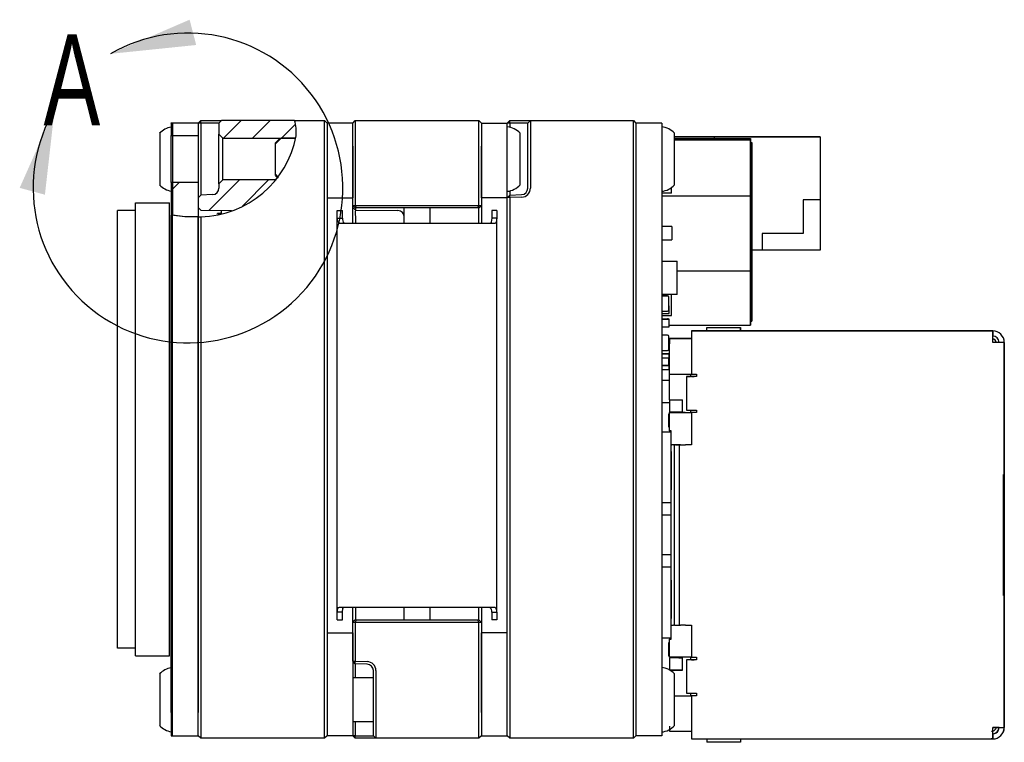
# Model space of a CAD drawing. Extents: x 5 to 274, y 4 to 211.
# Tile 3 of 7: x 118 to 156, y 88 to 116. Entities that reach past the tile are written whole.
import ezdxf
from ezdxf.enums import TextEntityAlignment as Align

# ---------------------------------------------------------------- set-up
doc = ezdxf.new("R2010")
doc.units = 0
doc.layers.get('0').update_dxf_attribs({"linetype": 'CONTINUOUS'})

msp = doc.modelspace()

# ---------------------------------------------------------------- linework, layer by layer
at = {"color": 7, "linetype": 'CONTINUOUS'}
for p, q in [((123.908, 112.115), (124.958, 112.115)), ((123.908, 112.114), (123.908, 112.115)), ((124.958, 112.114), (123.908, 112.114)), ((123.908, 112.114), (123.908, 111.631)), ((124.958, 112.114), (123.958, 112.114)), ((123.958, 112.114), (123.958, 111.631)), ((124.958, 112.114), (125.058, 112.214)), ((124.958, 112.115), (124.958, 112.114)), ((125.058, 112.114), (124.958, 112.114)), ((124.958, 112.114), (124.958, 111.631)), ((124.958, 112.114), (124.958, 111.631)), ((125.058, 112.114), (125.058, 112.214)), ((125.058, 112.214), (125.52, 112.214)), ((125.058, 112.114), (125.058, 110.714)), ((125.516, 112.114), (125.058, 112.114)), ((125.758, 112.114), (125.516, 112.114)), ((125.52, 112.214), (125.858, 112.214)), ((125.758, 112.114), (125.858, 112.214)), ((125.758, 112.114), (125.758, 111.683)), ((128.698, 112.214), (125.858, 112.214)), ((126.627, 112.214), (125.941, 111.527)), ((127.75, 112.214), (127.063, 111.527)), ((128.732, 112.074), (128.186, 111.527)), ((128.698, 112.214), (129.858, 112.214)), ((129.858, 111.614), (129.858, 112.214)), ((129.858, 112.214), (129.958, 112.114)), ((129.958, 112.114), (129.958, 111.614)), ((130.958, 112.114), (129.958, 112.114)), ((130.958, 112.114), (131.058, 112.214)), ((130.958, 111.614), (130.958, 112.114)), ((131.058, 112.214), (131.058, 111.614)), ((131.058, 112.214), (135.858, 112.214)), ((135.858, 111.614), (135.858, 112.214)), ((135.858, 112.214), (135.958, 112.114)), ((135.958, 112.114), (135.958, 111.614)), ((135.958, 112.114), (136.958, 112.114)), ((136.958, 112.114), (137.058, 112.214)), ((137.058, 112.114), (136.958, 112.114)), ((136.958, 111.214), (136.958, 112.114)), ((137.058, 112.114), (137.058, 112.214)), ((137.058, 112.214), (137.52, 112.214)), ((137.058, 112.114), (137.058, 111.949)), ((137.516, 112.114), (137.058, 112.114)), ((137.758, 112.114), (137.516, 112.114)), ((137.52, 112.214), (137.858, 112.214)), ((137.858, 112.214), (137.758, 112.114)), ((137.758, 111.614), (137.758, 112.114)), ((137.858, 112.214), (137.858, 111.614)), ((137.858, 112.214), (141.858, 112.214)), ((141.858, 111.614), (141.858, 112.214)), ((141.858, 112.214), (141.958, 112.114)), ((141.958, 112.114), (141.958, 111.614)), ((142.958, 112.114), (141.958, 112.114)), ((142.958, 112.114), (142.958, 111.214)), ((123.458, 111.714), (123.458, 111.568)), ((125.758, 111.683), (125.908, 111.527)), ((125.758, 109.745), (125.758, 111.683)), ((137.458, 109.714), (137.458, 111.714)), ((143.458, 109.714), (143.458, 111.714)), ((123.458, 111.568), (123.458, 109.714)), ((123.908, 111.631), (124.958, 111.631)), ((123.908, 109.797), (123.908, 111.631)), ((123.958, 111.631), (124.958, 111.631)), ((123.958, 111.631), (123.958, 109.797)), ((124.958, 111.631), (124.958, 109.797)), ((125.908, 109.901), (125.908, 111.527)), ((125.908, 111.527), (128.749, 111.527)), ((128.136, 111.527), (127.958, 111.349)), ((127.958, 111.3), (128.172, 111.527)), ((127.958, 111.3), (127.958, 111.349)), ((127.958, 110.128), (127.958, 111.3)), ((128.749, 111.527), (128.172, 111.527)), ((129.858, 88.814), (129.858, 111.614)), ((129.958, 111.614), (129.958, 88.814)), ((130.958, 108.914), (130.958, 111.614)), ((131.058, 111.614), (131.058, 108.914)), ((135.858, 108.914), (135.858, 111.614)), ((135.958, 111.614), (135.958, 108.914)), ((137.758, 109.583), (137.758, 111.614)), ((137.858, 111.614), (137.858, 109.583)), ((141.858, 88.814), (141.858, 111.614)), ((141.958, 111.614), (141.958, 88.814)), ((143.458, 111.574), (145.008, 111.574)), ((145.008, 111.574), (143.458, 111.574)), ((145.008, 111.564), (143.458, 111.564)), ((143.458, 111.51), (146.408, 111.51)), ((143.458, 111.458), (146.408, 111.458)), ((145.008, 111.51), (145.008, 111.574)), ((145.008, 111.574), (149.108, 111.574)), ((145.008, 111.574), (145.008, 111.574)), ((149.108, 111.574), (145.008, 111.574)), ((145.008, 111.574), (145.008, 111.574)), ((146.408, 109.405), (146.408, 111.51)), ((146.408, 111.51), (146.408, 111.458)), ((146.408, 111.458), (146.408, 109.278)), ((146.408, 111.309), (146.408, 111.358)), ((146.408, 111.358), (146.458, 111.358)), ((146.408, 109.197), (146.408, 111.309)), ((146.458, 111.309), (146.408, 111.309)), ((146.458, 111.358), (146.458, 111.309)), ((146.458, 109.364), (146.458, 111.358)), ((146.458, 111.309), (146.458, 109.197)), ((149.108, 111.574), (149.108, 109.124)), ((149.108, 111.574), (149.108, 111.574)), ((129.958, 111.214), (129.958, 109.214)), ((130.958, 111.214), (130.958, 109.214)), ((135.958, 109.214), (135.958, 111.214)), ((136.958, 109.214), (136.958, 111.214)), ((141.958, 111.214), (141.958, 89.214)), ((142.958, 111.214), (142.958, 89.214)), ((125.058, 110.714), (125.058, 109.317)), ((146.458, 110.032), (146.458, 110.167)), ((124.21, 109.797), (123.908, 109.494)), ((124.958, 109.797), (123.908, 109.797)), ((123.908, 109.797), (123.908, 108.539)), ((124.21, 109.797), (123.958, 109.544)), ((124.958, 109.797), (123.958, 109.797)), ((123.958, 109.797), (123.958, 108.529)), ((124.958, 109.797), (124.958, 108.468)), ((124.958, 109.797), (124.958, 108.468)), ((126.559, 109.901), (125.386, 108.728)), ((127.994, 109.901), (125.908, 109.901)), ((127.682, 109.901), (126.671, 108.89)), ((127.958, 110.078), (127.958, 110.128)), ((128.076, 110.001), (127.958, 110.128)), ((127.958, 110.078), (128.056, 109.98)), ((146.458, 108.627), (146.458, 110.131)), ((146.458, 110.032), (146.458, 109.412)), ((146.458, 109.4), (146.458, 109.865)), ((146.458, 109.855), (146.458, 108.848)), ((125.758, 109.745), (125.758, 109.583)), ((137.058, 109.479), (137.058, 109.317)), ((143.338, 109.388), (142.958, 109.388)), ((143.338, 109.388), (143.338, 109.605)), ((146.408, 106.494), (146.408, 109.405)), ((146.458, 109.412), (146.458, 109.4)), ((122.523, 91.414), (122.523, 109.014)), ((122.523, 109.014), (123.843, 109.014)), ((123.843, 91.414), (123.843, 109.014)), ((124.958, 109.21), (125.058, 109.317)), ((124.958, 109.21), (124.958, 108.831)), ((125.516, 109.333), (125.058, 109.317)), ((129.958, 109.214), (130.958, 109.214)), ((136.958, 109.214), (135.958, 109.214)), ((137.058, 109.317), (136.958, 109.21)), ((137.058, 109.217), (136.958, 109.21)), ((136.958, 109.214), (136.958, 109.21)), ((136.958, 88.814), (136.958, 109.21)), ((137.058, 109.317), (137.516, 109.333)), ((137.058, 109.217), (137.058, 109.317)), ((137.52, 109.234), (137.058, 109.217)), ((137.058, 109.217), (137.058, 88.814)), ((146.408, 109.278), (142.958, 109.278)), ((146.408, 109.278), (146.408, 106.367)), ((146.408, 106.409), (146.408, 109.197)), ((146.408, 109.197), (146.458, 109.197)), ((146.458, 106.575), (146.458, 109.364)), ((146.458, 109.362), (146.458, 109.054)), ((146.458, 108.423), (146.458, 109.362)), ((146.458, 109.197), (146.458, 106.409)), ((146.458, 109.054), (146.458, 108.21)), ((149.108, 109.124), (148.458, 109.124)), ((148.458, 109.124), (148.458, 107.824)), ((149.108, 109.124), (149.108, 107.174)), ((122.523, 108.714), (121.823, 108.714)), ((121.823, 91.714), (121.823, 108.714)), ((125.059, 108.731), (124.958, 108.831)), ((124.994, 108.795), (124.958, 108.795)), ((125.059, 108.731), (126.252, 108.72)), ((125.858, 108.645), (125.808, 108.595)), ((125.808, 108.595), (125.858, 108.645)), ((125.858, 108.597), (125.858, 108.724)), ((130.358, 108.714), (130.558, 108.714)), ((130.358, 108.418), (130.358, 108.714)), ((130.558, 108.418), (130.558, 108.714)), ((131.058, 108.814), (130.958, 108.914)), ((130.958, 108.914), (131.058, 108.914)), ((130.958, 108.714), (130.958, 108.914)), ((131.059, 108.731), (130.958, 108.831)), ((130.958, 108.214), (130.958, 108.714)), ((131.099, 108.814), (131.058, 108.914)), ((131.058, 108.914), (135.858, 108.914)), ((131.099, 108.814), (131.058, 108.814)), ((131.059, 108.814), (131.059, 108.731)), ((131.059, 108.731), (132.71, 108.716)), ((135.816, 108.814), (131.099, 108.814)), ((132.958, 108.214), (132.958, 108.814)), ((133.958, 108.814), (133.958, 108.214)), ((135.816, 108.814), (135.858, 108.914)), ((135.858, 108.814), (135.816, 108.814)), ((135.857, 108.214), (135.857, 108.814)), ((135.858, 108.914), (135.958, 108.914)), ((135.858, 108.814), (135.958, 108.914)), ((135.958, 108.914), (135.958, 108.714)), ((135.958, 108.714), (135.958, 108.214)), ((136.558, 108.714), (136.358, 108.714)), ((136.358, 108.714), (136.358, 108.418)), ((136.558, 108.714), (136.558, 108.418)), ((123.908, 89.214), (123.908, 108.539)), ((123.958, 89.214), (123.958, 108.529)), ((124.958, 108.468), (125.058, 108.474)), ((124.958, 88.814), (124.958, 108.468)), ((124.958, 108.468), (124.958, 89.214)), ((124.958, 89.214), (124.958, 108.468)), ((125.058, 108.474), (125.058, 88.814)), ((125.808, 108.595), (125.708, 108.595)), ((125.708, 108.57), (125.708, 108.595)), ((125.708, 108.595), (125.708, 108.595)), ((125.708, 108.595), (125.708, 108.57)), ((125.708, 108.595), (125.808, 108.595)), ((125.808, 108.595), (125.808, 108.595)), ((130.358, 93.11), (130.358, 108.418)), ((130.358, 108.418), (130.558, 108.418)), ((131.059, 108.481), (131.059, 108.214)), ((136.558, 108.418), (136.358, 108.418)), ((136.558, 93.11), (136.558, 108.418)), ((146.458, 108.11), (146.458, 108.497)), ((131.558, 108.214), (130.437, 108.214)), ((135.358, 108.214), (131.558, 108.214)), ((136.478, 108.214), (135.358, 108.214)), ((143.358, 108.095), (142.958, 108.095)), ((143.358, 108.095), (143.358, 107.571)), ((146.458, 107.922), (146.458, 107.294)), ((142.958, 107.571), (143.358, 107.571)), ((146.458, 107.318), (146.458, 107.845)), ((148.458, 107.824), (146.858, 107.824)), ((146.858, 107.824), (146.858, 107.174)), ((146.458, 107.261), (146.458, 106.633)), ((146.458, 106.656), (146.458, 107.183)), ((146.858, 107.174), (146.458, 107.174)), ((146.458, 106.494), (146.458, 107.15)), ((146.458, 107.133), (146.458, 106.574)), ((149.108, 107.174), (146.858, 107.174)), ((142.958, 106.754), (143.558, 106.754)), ((143.558, 105.454), (143.558, 106.754)), ((143.558, 106.367), (146.408, 106.367)), ((146.408, 104.314), (146.408, 106.494)), ((146.408, 104.414), (146.408, 106.409)), ((146.408, 106.409), (146.458, 106.409)), ((146.408, 106.367), (146.408, 104.263)), ((146.458, 106.599), (146.458, 105.971)), ((146.458, 104.463), (146.458, 106.575)), ((146.458, 106.574), (146.458, 106.486)), ((146.458, 105.995), (146.458, 106.522)), ((146.458, 106.494), (146.458, 106.446)), ((146.458, 105.832), (146.458, 106.488)), ((146.458, 106.471), (146.458, 105.912)), ((146.458, 106.409), (146.458, 104.414)), ((146.458, 105.912), (146.458, 105.825)), ((146.458, 105.832), (146.458, 105.785)), ((146.458, 105.171), (146.458, 105.827)), ((146.458, 105.809), (146.458, 105.25)), ((143.558, 105.454), (142.958, 105.454)), ((143.188, 105.404), (142.988, 105.404)), ((142.988, 105.404), (143.188, 105.404)), ((143.236, 105.366), (143.236, 105.366)), ((143.238, 104.854), (143.238, 105.354)), ((143.338, 104.637), (143.338, 105.454)), ((146.458, 105.25), (146.458, 105.163)), ((142.988, 104.804), (143.188, 104.804)), ((143.238, 105.004), (143.248, 105.004)), ((143.248, 104.724), (143.248, 105.004)), ((146.458, 105.171), (146.458, 105.123)), ((142.958, 104.714), (143.238, 104.714)), ((142.958, 104.637), (143.338, 104.637)), ((142.958, 104.494), (143.238, 104.494)), ((142.988, 104.504), (143.188, 104.504)), ((143.238, 104.724), (143.248, 104.724)), ((143.238, 104.714), (143.238, 104.724)), ((143.238, 104.484), (143.238, 104.494)), ((143.238, 104.484), (143.248, 104.484)), ((143.248, 104.204), (143.248, 104.484)), ((146.408, 104.414), (146.458, 104.414)), ((146.458, 104.414), (146.458, 104.463)), ((142.958, 104.194), (143.238, 104.194)), ((143.238, 104.204), (143.248, 104.204)), ((143.238, 104.194), (143.238, 104.204)), ((143.248, 104.263), (146.408, 104.263)), ((155.817, 104.039), (144.117, 104.039)), ((144.117, 104.039), (144.117, 103.589)), ((144.117, 104.039), (146.36, 104.039)), ((144.117, 104.039), (144.117, 104.039)), ((144.217, 104.039), (144.217, 104.039)), ((144.617, 104.039), (144.617, 104.039)), ((144.717, 104.039), (144.717, 104.169)), ((144.717, 104.169), (146.017, 104.169)), ((146.017, 104.039), (146.017, 104.169)), ((146.017, 104.169), (146.017, 104.039)), ((146.117, 104.039), (146.117, 104.039)), ((146.226, 104.039), (146.36, 104.039)), ((146.36, 104.039), (149.172, 104.039)), ((146.36, 104.039), (148.417, 104.039)), ((146.408, 104.263), (146.408, 104.314)), ((148.845, 104.039), (149.172, 104.039)), ((148.845, 104.039), (148.845, 104.039)), ((148.845, 104.039), (149.172, 104.039)), ((149.172, 104.039), (154.317, 104.039)), ((154.317, 104.039), (154.017, 104.039)), ((154.017, 104.039), (154.017, 104.039)), ((154.017, 104.039), (155.817, 104.039)), ((154.317, 104.039), (154.317, 104.039)), ((155.817, 104.039), (154.317, 104.039)), ((155.817, 103.589), (155.817, 104.039)), ((155.817, 104.039), (155.817, 103.839)), ((143.188, 103.874), (142.988, 103.874)), ((143.238, 103.324), (143.238, 103.824)), ((143.267, 103.72), (143.238, 103.72)), ((143.267, 103.739), (143.267, 103.539)), ((144.117, 103.739), (143.267, 103.739)), ((143.267, 103.739), (143.812, 103.739)), ((143.812, 103.739), (143.267, 103.739)), ((143.267, 103.739), (143.267, 103.739)), ((143.267, 103.739), (144.117, 103.739)), ((144.117, 103.739), (143.267, 103.739)), ((143.267, 103.739), (143.267, 103.739)), ((143.767, 103.739), (143.267, 103.739)), ((143.267, 103.739), (143.267, 103.739)), ((143.767, 103.739), (143.767, 103.739)), ((143.767, 103.739), (144.117, 103.739)), ((143.812, 103.739), (144.12, 103.739)), ((144.122, 103.739), (143.812, 103.739)), ((155.817, 103.589), (155.817, 103.839)), ((142.988, 103.274), (143.188, 103.274)), ((143.267, 102.364), (143.267, 103.539)), ((144.117, 103.589), (144.117, 102.364)), ((156.067, 103.589), (155.817, 103.589)), ((155.817, 103.589), (155.817, 103.589)), ((156.267, 103.589), (156.067, 103.589)), ((156.267, 98.464), (156.267, 103.589)), ((156.267, 103.589), (156.267, 101.089)), ((143.238, 103.145), (142.958, 103.145)), ((142.958, 103.145), (143.238, 103.145)), ((142.958, 102.995), (143.238, 102.995)), ((143.238, 103.145), (143.238, 103.135)), ((143.238, 102.995), (143.248, 102.995)), ((143.238, 102.695), (143.238, 102.995)), ((143.248, 102.995), (143.248, 103.135)), ((156.267, 102.339), (156.267, 103.019)), ((156.267, 103.019), (156.267, 103.019)), ((156.267, 103.019), (156.267, 102.719)), ((156.267, 102.719), (156.267, 103.019)), ((156.267, 103.019), (156.267, 103.019)), ((156.267, 103.019), (156.267, 102.339)), ((143.238, 102.695), (142.958, 102.695)), ((142.958, 102.695), (143.238, 102.695)), ((142.958, 102.545), (143.238, 102.545)), ((143.248, 102.695), (143.238, 102.695)), ((143.238, 102.695), (143.238, 102.695)), ((143.238, 102.695), (143.248, 102.695)), ((143.238, 102.545), (143.238, 102.555)), ((143.248, 102.555), (143.248, 102.695)), ((143.248, 102.695), (143.248, 102.695)), ((143.267, 102.119), (142.958, 102.119)), ((143.267, 102.364), (144.117, 102.364)), ((143.267, 101.364), (143.267, 102.364)), ((143.917, 102.264), (143.917, 102.264)), ((143.917, 102.264), (144.082, 102.264)), ((143.917, 102.264), (143.917, 100.964)), ((144.082, 102.364), (144.082, 102.264)), ((144.117, 102.364), (144.317, 102.364)), ((144.117, 102.264), (144.117, 102.264)), ((144.117, 102.264), (144.217, 102.264)), ((144.317, 102.264), (144.217, 102.264)), ((144.317, 102.264), (144.217, 102.264)), ((144.317, 102.364), (144.317, 102.264)), ((156.267, 102.139), (156.267, 102.339)), ((156.267, 102.339), (156.267, 102.339)), ((156.267, 102.339), (156.267, 102.339)), ((156.267, 102.339), (156.267, 102.139)), ((156.267, 90.089), (156.267, 102.139)), ((156.267, 102.139), (156.267, 99.764)), ((143.267, 101.364), (143.767, 101.364)), ((143.267, 101.364), (143.267, 100.884)), ((143.767, 100.864), (143.767, 101.364)), ((143.267, 101.241), (142.958, 101.241)), ((156.267, 101.089), (156.267, 101.089)), ((156.267, 101.089), (156.267, 91.139)), ((143.224, 100.809), (143.224, 100.309)), ((143.267, 100.809), (143.235, 100.809)), ((143.767, 100.884), (143.267, 100.884)), ((143.267, 100.164), (143.267, 100.864)), ((143.267, 100.864), (144.117, 100.864)), ((143.867, 100.864), (143.267, 100.864)), ((143.267, 100.864), (143.267, 100.864)), ((143.618, 100.884), (143.618, 100.864)), ((143.867, 100.864), (144.117, 100.864)), ((143.867, 100.864), (143.867, 100.864)), ((144.082, 100.964), (144.082, 100.864)), ((144.082, 100.864), (144.117, 100.864)), ((144.117, 100.964), (144.117, 100.964)), ((144.317, 100.864), (144.117, 100.864)), ((144.117, 100.864), (144.117, 100.864)), ((144.317, 100.864), (144.117, 100.864)), ((144.117, 100.864), (144.117, 99.614)), ((144.217, 100.964), (144.317, 100.964)), ((144.317, 100.964), (144.317, 100.864)), ((143.224, 100.309), (143.235, 100.309)), ((143.235, 100.309), (143.267, 100.309)), ((142.958, 100.114), (143.327, 100.114)), ((143.327, 100.164), (143.267, 100.164)), ((143.267, 100.164), (143.267, 100.114)), ((143.327, 100.114), (143.327, 100.164)), ((143.327, 99.614), (143.327, 100.114)), ((143.327, 100.114), (143.327, 100.114)), ((143.411, 99.614), (143.327, 99.614)), ((143.327, 99.614), (143.348, 99.614)), ((143.494, 99.614), (143.348, 99.614)), ((143.411, 99.614), (143.454, 99.614)), ((143.454, 92.614), (143.454, 99.614)), ((143.641, 99.614), (143.454, 99.614)), ((143.691, 99.614), (143.545, 99.614)), ((143.599, 99.614), (143.641, 99.614)), ((143.641, 99.614), (143.641, 92.614)), ((143.691, 99.614), (143.888, 99.614)), ((144.117, 99.614), (143.888, 99.614)), ((144.117, 99.614), (143.888, 99.614)), ((156.267, 99.764), (156.267, 99.564)), ((156.267, 99.564), (156.267, 99.564)), ((156.267, 99.564), (156.267, 99.364)), ((143.327, 97.364), (143.327, 99.114)), ((156.267, 99.364), (156.267, 98.664)), ((156.241, 98.464), (156.267, 98.464)), ((156.241, 93.764), (156.241, 98.464)), ((156.267, 98.664), (156.267, 98.464)), ((156.267, 98.464), (156.267, 98.464)), ((143.327, 97.364), (142.958, 97.364)), ((143.327, 96.885), (143.327, 97.364)), ((143.327, 96.885), (142.958, 96.885)), ((143.327, 95.343), (143.327, 96.885)), ((143.327, 95.343), (142.958, 95.343)), ((143.327, 94.864), (143.327, 95.343)), ((143.327, 94.864), (142.958, 94.864)), ((143.327, 93.114), (143.327, 94.864)), ((156.267, 93.764), (156.241, 93.764)), ((156.241, 93.764), (156.267, 93.764)), ((156.267, 88.639), (156.267, 93.764)), ((156.267, 93.764), (156.267, 93.764)), ((156.267, 93.764), (156.267, 93.564)), ((156.267, 93.564), (156.267, 92.864)), ((130.558, 93.11), (130.358, 93.11)), ((130.358, 92.814), (130.358, 93.11)), ((130.437, 93.314), (131.558, 93.314)), ((130.558, 92.814), (130.558, 93.11)), ((130.958, 92.814), (130.958, 93.314)), ((131.059, 93.314), (131.059, 92.814)), ((131.558, 93.314), (135.358, 93.314)), ((132.958, 92.814), (132.958, 93.314)), ((133.958, 93.314), (133.958, 92.814)), ((135.358, 93.314), (136.478, 93.314)), ((135.857, 92.814), (135.857, 93.314)), ((135.958, 93.314), (135.958, 92.814)), ((136.358, 93.11), (136.558, 93.11)), ((136.358, 93.11), (136.358, 92.814)), ((136.558, 93.11), (136.558, 92.814)), ((130.358, 92.814), (130.558, 92.814)), ((130.958, 92.714), (131.058, 92.814)), ((130.958, 92.714), (130.958, 92.814)), ((130.958, 91.218), (130.958, 92.714)), ((131.058, 92.714), (130.958, 92.714)), ((131.058, 92.814), (131.099, 92.814)), ((131.058, 92.714), (131.099, 92.814)), ((131.058, 92.714), (131.058, 91.211)), ((135.858, 92.714), (131.058, 92.714)), ((131.099, 92.814), (135.816, 92.814)), ((135.858, 92.714), (135.816, 92.814)), ((135.816, 92.814), (135.858, 92.814)), ((135.958, 92.714), (135.858, 92.814)), ((135.858, 88.814), (135.858, 92.714)), ((135.958, 92.714), (135.858, 92.714)), ((135.958, 92.814), (135.958, 92.714)), ((135.958, 92.714), (135.958, 88.814)), ((136.558, 92.814), (136.358, 92.814)), ((143.327, 92.114), (143.327, 92.614)), ((143.327, 92.614), (143.411, 92.614)), ((143.454, 92.614), (143.411, 92.614)), ((143.454, 92.614), (143.641, 92.614)), ((143.641, 92.614), (143.691, 92.614)), ((143.888, 92.614), (143.691, 92.614)), ((143.888, 92.614), (144.117, 92.614)), ((144.117, 92.614), (144.117, 91.364)), ((156.267, 92.864), (156.267, 92.664)), ((156.267, 92.664), (156.267, 92.664)), ((156.267, 92.664), (156.267, 92.464)), ((129.958, 92.314), (130.958, 92.314)), ((129.958, 92.314), (129.958, 89.214)), ((130.958, 92.314), (130.958, 89.214)), ((136.958, 92.314), (135.958, 92.314)), ((135.958, 89.214), (135.958, 92.314)), ((136.958, 89.214), (136.958, 92.314)), ((156.267, 92.464), (156.267, 90.089)), ((142.958, 92.114), (143.327, 92.114)), ((143.224, 91.919), (143.224, 91.419)), ((143.267, 91.919), (143.235, 91.919)), ((143.267, 92.114), (143.267, 92.064)), ((143.267, 92.064), (143.327, 92.064)), ((143.267, 91.364), (143.267, 92.064)), ((143.327, 92.064), (143.267, 92.064)), ((143.267, 92.064), (143.267, 92.064)), ((143.327, 92.114), (143.327, 92.114)), ((143.327, 92.064), (143.327, 92.114)), ((122.523, 91.714), (121.823, 91.714)), ((122.523, 91.414), (123.843, 91.414)), ((143.224, 91.419), (143.235, 91.419)), ((143.235, 91.419), (143.267, 91.419)), ((130.958, 91.218), (131.058, 91.211)), ((131.058, 91.11), (130.958, 91.218)), ((131.058, 91.211), (131.52, 91.194)), ((131.058, 91.11), (131.058, 91.211)), ((131.516, 91.094), (131.058, 91.11)), ((131.058, 91.11), (131.058, 90.564)), ((144.117, 91.364), (143.267, 91.364)), ((143.267, 91.344), (143.267, 90.868)), ((143.767, 91.344), (143.267, 91.344)), ((143.267, 91.344), (143.267, 91.344)), ((143.618, 91.344), (143.267, 91.344)), ((143.618, 91.364), (143.618, 91.344)), ((143.618, 91.344), (143.767, 91.344)), ((143.767, 90.864), (143.767, 91.364)), ((143.917, 91.264), (143.917, 91.264)), ((144.082, 91.264), (143.917, 91.264)), ((143.917, 91.264), (143.917, 89.964)), ((144.082, 91.364), (144.082, 91.264)), ((144.117, 91.364), (144.317, 91.364)), ((144.117, 91.264), (144.117, 91.264)), ((144.117, 91.264), (144.217, 91.264)), ((144.317, 91.264), (144.217, 91.264)), ((144.317, 91.264), (144.217, 91.264)), ((144.317, 91.364), (144.317, 91.264)), ((156.267, 91.139), (156.267, 88.639)), ((156.267, 91.139), (156.267, 91.139)), ((123.458, 90.714), (123.458, 88.714)), ((131.758, 88.814), (131.758, 90.845)), ((131.858, 90.845), (131.858, 88.814)), ((143.767, 90.864), (143.275, 90.864)), ((143.275, 90.864), (143.767, 90.864)), ((143.458, 88.714), (143.458, 90.714)), ((131.758, 90.564), (130.958, 90.564)), ((144.082, 89.964), (144.082, 89.864)), ((144.117, 89.964), (144.117, 89.964)), ((144.217, 89.964), (144.317, 89.964)), ((144.317, 89.964), (144.317, 89.864)), ((156.267, 90.089), (156.267, 89.889)), ((156.267, 89.889), (156.267, 90.089)), ((156.267, 89.889), (156.267, 89.889)), ((156.267, 89.889), (156.267, 89.209)), ((156.267, 89.209), (156.267, 89.889)), ((156.267, 89.889), (156.267, 89.889)), ((143.458, 89.864), (144.117, 89.864)), ((143.458, 89.864), (143.867, 89.864)), ((143.867, 89.864), (144.117, 89.864)), ((143.867, 89.864), (143.867, 89.864)), ((144.082, 89.864), (144.117, 89.864)), ((144.317, 89.864), (144.117, 89.864)), ((144.117, 89.864), (144.117, 89.864)), ((144.317, 89.864), (144.117, 89.864)), ((144.117, 89.864), (144.117, 88.639)), ((156.267, 89.209), (156.267, 89.509)), ((156.267, 89.509), (156.267, 89.209)), ((123.908, 89.214), (123.908, 88.314)), ((123.958, 88.314), (123.958, 89.214)), ((130.958, 89.214), (130.958, 88.314)), ((142.958, 89.214), (142.958, 88.314)), ((156.267, 89.209), (156.267, 89.209)), ((156.267, 89.209), (156.267, 89.209)), ((124.958, 88.314), (124.958, 88.814)), ((125.058, 88.814), (125.058, 88.214)), ((129.858, 88.214), (129.858, 88.814)), ((129.958, 88.814), (129.958, 88.314)), ((130.958, 88.864), (131.758, 88.864)), ((131.058, 88.864), (131.058, 88.314)), ((131.758, 88.314), (131.758, 88.814)), ((131.858, 88.814), (131.858, 88.214)), ((135.858, 88.214), (135.858, 88.814)), ((135.958, 88.814), (135.958, 88.314)), ((136.958, 88.314), (136.958, 88.814)), ((137.058, 88.814), (137.058, 88.214)), ((141.858, 88.214), (141.858, 88.814)), ((141.958, 88.814), (141.958, 88.314)), ((143.267, 88.689), (143.267, 88.489)), ((143.267, 88.489), (144.117, 88.489)), ((143.267, 88.489), (143.812, 88.489)), ((143.812, 88.489), (144.117, 88.489)), ((144.117, 88.639), (144.117, 88.189)), ((155.817, 88.221), (155.817, 88.639)), ((155.817, 88.407), (155.817, 88.639)), ((156.067, 88.639), (155.817, 88.639)), ((155.817, 88.407), (155.817, 88.221)), ((155.946, 88.6), (155.946, 88.6)), ((156.22, 88.438), (156.22, 88.438)), ((156.267, 88.639), (156.267, 88.639)), ((123.908, 88.314), (124.958, 88.314)), ((123.908, 88.314), (123.958, 88.314)), ((123.958, 88.314), (124.958, 88.314)), ((125.058, 88.214), (124.958, 88.314)), ((129.858, 88.214), (125.058, 88.214)), ((129.958, 88.314), (129.858, 88.214)), ((130.958, 88.314), (129.958, 88.314)), ((131.058, 88.214), (130.958, 88.314)), ((131.058, 88.314), (130.958, 88.314)), ((131.058, 88.214), (131.058, 88.314)), ((131.058, 88.314), (131.516, 88.314)), ((131.52, 88.214), (131.058, 88.214)), ((131.516, 88.314), (131.758, 88.314)), ((131.858, 88.214), (131.52, 88.214)), ((131.858, 88.214), (131.758, 88.314)), ((135.858, 88.214), (131.858, 88.214)), ((135.958, 88.314), (135.858, 88.214)), ((135.958, 88.314), (136.958, 88.314)), ((137.058, 88.214), (136.958, 88.314)), ((141.858, 88.214), (137.058, 88.214)), ((141.958, 88.314), (141.858, 88.214)), ((142.958, 88.314), (141.958, 88.314)), ((144.117, 88.189), (155.697, 88.189)), ((144.717, 88.189), (144.717, 88.06)), ((146.017, 88.06), (144.717, 88.06)), ((146.017, 88.189), (146.017, 88.06)), ((146.017, 88.189), (146.017, 88.06)), ((146.226, 88.189), (148.417, 88.189)), ((153.967, 88.189), (153.967, 88.189)), ((153.967, 88.189), (154.317, 88.189)), ((154.317, 88.189), (155.817, 88.189)), ((155.697, 88.189), (155.817, 88.221)), ((155.817, 88.189), (155.817, 88.221))]:
    msp.add_line(p, q, dxfattribs=at)
at = {"color": 7, "linetype": 'CONTINUOUS', "flags": 128}
for points in [[(125.908, 109.901), (125.775, 109.762), (125.758, 109.745)], [(146.458, 108.848), (146.458, 108.847), (146.458, 108.839), (146.458, 108.809), (146.458, 108.779), (146.458, 108.764), (146.458, 108.735), (146.458, 108.72), (146.458, 108.691), (146.458, 108.677), (146.458, 108.663), (146.458, 108.635), (146.458, 108.621), (146.458, 108.608), (146.458, 108.581), (146.458, 108.568), (146.458, 108.555), (146.458, 108.542), (146.458, 108.517), (146.458, 108.505), (146.458, 108.493), (146.458, 108.469), (146.458, 108.458), (146.458, 108.446), (146.458, 108.435), (146.458, 108.425), (146.458, 108.404), (146.458, 108.394), (146.458, 108.384), (146.458, 108.375), (146.458, 108.366), (146.458, 108.349), (146.458, 108.341), (146.458, 108.333), (146.458, 108.326), (146.458, 108.319), (146.458, 108.313), (146.458, 108.307), (146.458, 108.296), (146.458, 108.291), (146.458, 108.287), (146.458, 108.283), (146.458, 108.28), (146.458, 108.277), (146.458, 108.274), (146.458, 108.272), (146.458, 108.27), (146.458, 108.27), (146.458, 108.27), (146.458, 108.27), (146.458, 108.272), (146.458, 108.273), (146.458, 108.278), (146.458, 108.281), (146.458, 108.284), (146.458, 108.288), (146.458, 108.293), (146.458, 108.303), (146.458, 108.308), (146.458, 108.315), (146.458, 108.328), (146.458, 108.335), (146.458, 108.342), (146.458, 108.358), (146.458, 108.367), (146.458, 108.385), (146.458, 108.394), (146.458, 108.423)], [(146.458, 108.21), (146.458, 108.209), (146.458, 108.203), (146.458, 108.183), (146.458, 108.173), (146.458, 108.153), (146.458, 108.134), (146.458, 108.125), (146.458, 108.107), (146.458, 108.09), (146.458, 108.082), (146.458, 108.066), (146.458, 108.052), (146.458, 108.045), (146.458, 108.031), (146.458, 108.025), (146.458, 108.014), (146.458, 108.008), (146.458, 107.998), (146.458, 107.989), (146.458, 107.985), (146.458, 107.977), (146.458, 107.974), (146.458, 107.968), (146.458, 107.966), (146.458, 107.962), (146.458, 107.961), (146.458, 107.959), (146.458, 107.958), (146.458, 107.958), (146.458, 107.959), (146.458, 107.96), (146.458, 107.963), (146.458, 107.965), (146.458, 107.97), (146.458, 107.973), (146.458, 107.98), (146.458, 107.988), (146.458, 107.993), (146.458, 108.002), (146.458, 108.008), (146.458, 108.019), (146.458, 108.032), (146.458, 108.039), (146.458, 108.053), (146.458, 108.061), (146.458, 108.077), (146.458, 108.094), (146.458, 108.112), (146.458, 108.121), (146.458, 108.14), (146.458, 108.16), (146.458, 108.181), (146.458, 108.192), (146.458, 108.214), (146.458, 108.236), (146.458, 108.259), (146.458, 108.283), (146.458, 108.308), (146.458, 108.333), (146.458, 108.358), (146.458, 108.384), (146.458, 108.41), (146.458, 108.437), (146.458, 108.464), (146.458, 108.492), (146.458, 108.52), (146.458, 108.548), (146.458, 108.627)], [(124.958, 108.468), (124.434, 108.471), (123.908, 108.539)], [(124.958, 108.468), (124.45, 108.47), (123.958, 108.529)], [(136.358, 108.418), (136.337, 108.266), (136.316, 108.227), (136.291, 108.214)], [(136.558, 108.418), (136.533, 108.266), (136.507, 108.227), (136.478, 108.214)], [(156.267, 103.589), (156.258, 103.589), (156.233, 103.589), (156.191, 103.589), (156.135, 103.589), (156.067, 103.589), (155.989, 103.589), (155.905, 103.589), (155.817, 103.589)], [(144.217, 102.264), (144.158, 102.264), (144.102, 102.264), (144.05, 102.264), (144.005, 102.264), (143.968, 102.264), (143.94, 102.264), (143.923, 102.264), (143.917, 102.264)], [(143.235, 100.809), (143.228, 100.809), (143.224, 100.809), (143.224, 100.809), (143.228, 100.809), (143.235, 100.809), (143.246, 100.809), (143.261, 100.809), (143.267, 100.809)], [(143.917, 100.964), (143.923, 100.964), (143.94, 100.964), (143.968, 100.964), (144.005, 100.964), (144.05, 100.964), (144.102, 100.964), (144.158, 100.964), (144.217, 100.964)], [(143.327, 99.114), (143.327, 99.309), (143.327, 99.497), (143.327, 99.67), (143.327, 99.821), (143.327, 99.946), (143.327, 100.038), (143.327, 100.095), (143.327, 100.114)], [(143.494, 99.614), (143.512, 99.614), (143.542, 99.614), (143.582, 99.614), (143.631, 99.614), (143.688, 99.614), (143.751, 99.614), (143.818, 99.614), (143.888, 99.614)], [(143.599, 99.614), (143.574, 99.614), (143.555, 99.614), (143.54, 99.614), (143.531, 99.614), (143.527, 99.614), (143.528, 99.614), (143.534, 99.614), (143.545, 99.614)], [(143.327, 99.358), (143.327, 99.337), (143.327, 99.277), (143.327, 99.186), (143.327, 99.068), (143.327, 98.929), (143.327, 98.775), (143.327, 98.614)], [(143.327, 98.614), (143.327, 98.453), (143.327, 98.299), (143.327, 98.16), (143.327, 98.042), (143.327, 97.951), (143.327, 97.891), (143.327, 97.87)], [(143.327, 94.358), (143.327, 94.337), (143.327, 94.277), (143.327, 94.186), (143.327, 94.068), (143.327, 93.929), (143.327, 93.775), (143.327, 93.614)], [(143.327, 93.614), (143.327, 93.453), (143.327, 93.299), (143.327, 93.16), (143.327, 93.042), (143.327, 92.951), (143.327, 92.891), (143.327, 92.87)], [(130.358, 93.11), (130.383, 93.262), (130.408, 93.301), (130.437, 93.314)], [(130.558, 93.11), (130.579, 93.262), (130.6, 93.301), (130.624, 93.314)], [(143.327, 92.114), (143.327, 92.133), (143.327, 92.19), (143.327, 92.283), (143.327, 92.407), (143.327, 92.558), (143.327, 92.731), (143.327, 92.919), (143.327, 93.114)], [(143.235, 91.919), (143.228, 91.919), (143.224, 91.919), (143.224, 91.919), (143.228, 91.919), (143.235, 91.919), (143.246, 91.919), (143.261, 91.919), (143.267, 91.919)], [(144.217, 91.264), (144.158, 91.264), (144.102, 91.264), (144.05, 91.264), (144.005, 91.264), (143.968, 91.264), (143.94, 91.264), (143.923, 91.264), (143.917, 91.264)], [(143.917, 89.964), (143.923, 89.964), (143.94, 89.964), (143.968, 89.964), (144.005, 89.964), (144.05, 89.964), (144.102, 89.964), (144.158, 89.964), (144.217, 89.964)], [(155.817, 88.639), (155.905, 88.639), (155.989, 88.639), (156.067, 88.639), (156.135, 88.639), (156.191, 88.639), (156.233, 88.639), (156.258, 88.639), (156.267, 88.639)], [(156.217, 88.439), (156.263, 88.577), (156.267, 88.639)]]:
    msp.add_lwpolyline(points, dxfattribs=at)
at = {"color": 7, "linetype": 'CONTINUOUS'}
for centre, radius, start, end in [((124.558, 109.59), 6.016, 149.4487, 119.9585), ((127.097, 111.756), 1.665, 355.1098, 15.9667), ((124.019, 111.216), 0.75, 98.5304, 138.4459), ((136.896, 111.216), 0.75, 41.5541, 85.3158), ((142.896, 111.216), 0.75, 41.5541, 85.3158), ((124.96, 112.338), 3.865, 271.4461, 349.2058), ((124.019, 110.211), 0.75, 221.5541, 261.4696), ((125.508, 109.583), 0.25, 272, 0), ((136.896, 110.211), 0.75, 274.6842, 318.4459), ((137.508, 109.583), 0.25, 272, 0), ((137.508, 109.583), 0.35, 272, 0), ((142.896, 110.211), 0.75, 274.6842, 318.4459), ((148.807, 108.606), 17.749, 179.5965, 180.4035), ((132.708, 108.466), 0.25, 0, 89.5), ((130.579, 108.387), 0.223, 171.9682, 230.6812), ((130.806, 108.386), 0.25, 172.6371, 223.4041), ((142.988, 105.354), 0.05, 90, 126.8698), ((142.988, 105.354), 0.05, 90, 126.8698), ((143.188, 105.354), 0.05, 0, 90), ((143.188, 105.354), 0.05, 14.0366, 90), ((142.988, 104.854), 0.05, 233.1302, 270), ((143.188, 104.854), 0.05, 270, 0), ((143.238, 105.004), 0.01, 0, 90), ((143.238, 105.004), 0.01, 0, 90), ((142.988, 104.454), 0.05, 90, 126.5522), ((142.988, 104.454), 0.05, 90, 126.5522), ((143.188, 104.454), 0.05, 53.4478, 90), ((143.188, 104.454), 0.05, 53.4478, 90), ((143.238, 104.724), 0.01, 270, 0), ((143.238, 104.484), 0.01, 0, 90), ((143.238, 104.484), 0.01, 0, 90), ((143.238, 104.204), 0.01, 270, 0), ((155.817, 103.589), 0.45, 0, 90), ((155.817, 103.589), 0.45, 360, 90), ((142.988, 103.824), 0.05, 90, 126.8698), ((142.988, 103.824), 0.05, 90, 126.8698), ((143.188, 103.824), 0.05, 0, 90), ((155.817, 103.589), 0.25, 360, 90), ((155.767, 103.539), 0.2, 14.4773, 75.5228), ((155.767, 103.539), 0.2, 14.4781, 75.5232), ((142.988, 103.324), 0.05, 233.1302, 270), ((142.988, 103.324), 0.05, 233.1302, 270), ((143.188, 103.324), 0.05, 270, 0), ((143.238, 103.135), 0.01, 0, 90), ((143.238, 103.135), 0.01, 0, 90), ((143.238, 102.555), 0.01, 270, 0), ((136.11, 93.142), 0.25, 352.6371, 43.4041), ((136.337, 93.141), 0.223, 351.9682, 50.6812), ((131.508, 90.845), 0.25, 0, 88), ((131.508, 90.845), 0.35, 0, 88), ((124.019, 90.216), 0.75, 98.5304, 138.4459), ((142.896, 90.216), 0.75, 41.5541, 85.3158), ((124.019, 89.211), 0.75, 221.5541, 261.4696), ((142.896, 89.211), 0.75, 274.6842, 318.4459), ((155.767, 88.689), 0.2, 270, 333.4339), ((155.817, 88.639), 0.45, 270, 0), ((155.817, 88.639), 0.25, 270, 0), ((155.822, 88.624), 0.235, 268.683, 336.2455)]:
    msp.add_arc(centre, radius, start, end, dxfattribs=at)
for points in [[(121.554, 114.802), (124.877, 115.144), (124.621, 116.127)], [(119.377, 112.648), (118.021, 109.595), (119.001, 109.328)]]:
    msp.add_solid(points, dxfattribs=at)

# ---------------------------------------------------------------- texts
at = {"color": 7, "linetype": 'CONTINUOUS', "width": 0.7}
msp.add_text('A', height=3.528, dxfattribs=at).set_placement((118.947, 115.553), align=Align.TOP_LEFT)

doc.saveas('drawing.dxf')
